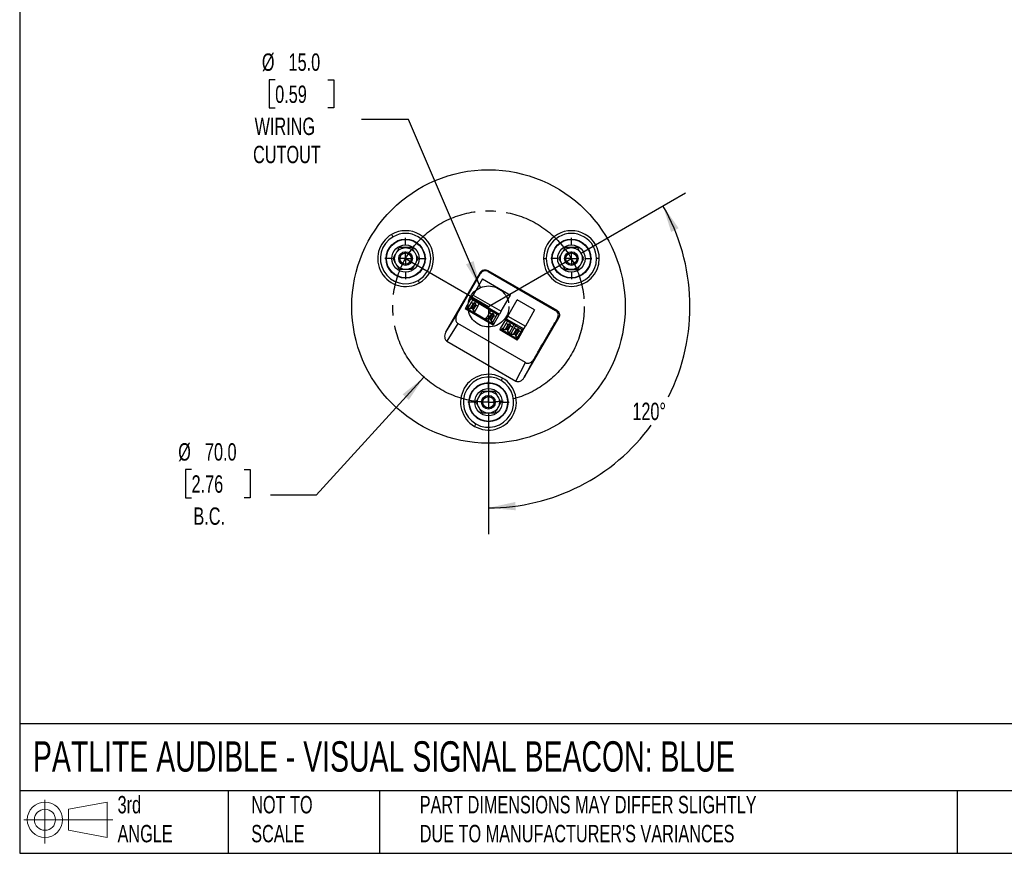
# Model space of a CAD drawing. Header units: millimetres. Extents: x 19 to 819, y 19 to 629.
# Tile 1 of 3: x 19 to 379, y 19 to 324. Entities that reach past the tile are written whole.
import ezdxf

# ---------------------------------------------------------------- set-up
doc = ezdxf.new("R2010")
doc.units = ezdxf.units.MM
doc.header["$LTSCALE"] = 3
doc.linetypes.add('SLD-Center', pattern=[19.05, 15.24, -1.27, 1.27, -1.27])
doc.linetypes.add('SLD-Solid', pattern=[0])
doc.layers.add('CENTER', color=40, linetype='SLD-Center')
doc.layers.add('SLD-DEFPOINTS', color=7, linetype='Continuous')
doc.layers.add('DIMENSIONS', color=140, linetype='SLD-Solid', lineweight=25)
doc.layers.add('TEXT', color=140, linetype='SLD-Solid', lineweight=25)
doc.styles.add('SLDTEXTSTYLE0', font='TXT', dxfattribs={"width": 0.7})
doc.dimstyles.new('SLDDIMSTYLE3', dxfattribs={"dimtxt": 6.474023, "dimasz": 9.906, "dimexe": 0, "dimexo": 0.0625, "dimgap": 1.618506, "dimtad": 0, "dimtih": 1, "dimtoh": 1, "dimdec": 4, "dimlfac": 3, "dimzin": 12, "dimdsep": 46, "dimtxsty": 'SLDTEXTSTYLE0', "dimsah": 1, "dimcen": 0.09, "dimadec": 0, "dimazin": 3, "dimtfac": 1, "dimtdec": 0, "dimtofl": 0, "dimtmove": 0, "dimatfit": 3, "dimfxl": 0, "dimfrac": 2, "dimtolj": 1, "dimtzin": 12, "dimarcsym": 0})
doc.dimstyles.new('SLDDIMSTYLE4', dxfattribs={"dimtxt": 6.474023, "dimasz": 9.906, "dimexe": 0, "dimexo": 0.0625, "dimgap": 1.618506, "dimtad": 0, "dimtih": 1, "dimtoh": 1, "dimrnd": 1e-09, "dimzin": 4, "dimdsep": 46, "dimtxsty": 'SLDTEXTSTYLE0', "dimsah": 1, "dimcen": 0, "dimadec": 0, "dimazin": 1, "dimtfac": 1, "dimtofl": 0, "dimtmove": 0, "dimatfit": 3, "dimfxl": 0, "dimfrac": 2, "dimtolj": 1, "dimtzin": 12, "dimarcsym": 0})

# ---------------------------------------------------------------- blocks, each defined once
blk = doc.blocks.new('Block11')
at = {"color": 7, "linetype": 'SLD-Solid', "lineweight": 18}
for p, q in [((7.77, 15.93), (7.77, 0)), ((16.44, 12.5), (30.53, 15.1)), ((30.53, 15.1), (30.53, 2.19)), ((16.44, 4.79), (16.44, 12.5)), ((0, 8.65), (32.62, 8.65)), ((16.44, 4.79), (30.53, 2.19))]:
    blk.add_line(p, q, dxfattribs=at)
for radius in [6.45, 3.86]:
    blk.add_circle((7.77, 8.65), radius, dxfattribs=at)
blk = doc.blocks.new('Block12')
at = {"layer": 'SLD-DEFPOINTS'}
blk.add_blockref('Block11', (0, 0), dxfattribs=at)
blk = doc.blocks.new('_D_5')
at = {"layer": 'DIMENSIONS'}
for p, q in [((224.1, 238.4), (262.54, 260.59)), ((190.49, 180.19), (190.49, 135.8))]:
    blk.add_line(p, q, dxfattribs=at)
for start, end in [(333.3199, 30), (270, 323.9369)]:
    blk.add_arc((190.49, 219), 73.67, start, end, dxfattribs=at)
for points in [[(254.29, 255.83), (257.29, 246.27), (260.03, 247.61)], [(190.49, 145.33), (200.48, 144.47), (200.27, 147.51)]]:
    blk.add_solid(points, dxfattribs=at)
at = {"layer": 'DIMENSIONS', "insert": (243.1, 183.81), "char_height": 6.35, "attachment_point": 1, "style": 'SLDTEXTSTYLE0'}
blk.add_mtext('120°', dxfattribs=at)
blk = doc.blocks.new('_D_6')
at = {"layer": 'DIMENSIONS'}
for p, q in [((166.9, 193.15), (127.47, 149.95)), ((81.91, 159.35), (79.74, 159.35)), ((79.74, 159.35), (79.74, 149.06)), ((101.15, 159.35), (103.32, 159.35)), ((103.32, 159.35), (103.32, 149.06)), ((79.74, 149.06), (81.91, 149.06)), ((103.32, 149.06), (101.15, 149.06)), ((127.47, 149.95), (110.8, 149.95))]:
    blk.add_line(p, q, dxfattribs=at)
blk.add_solid([(166.9, 193.15), (159.09, 186.86), (161.34, 184.8)], dxfattribs=at)
at = {"layer": 'DIMENSIONS', "char_height": 6.35, "attachment_point": 1, "style": 'SLDTEXTSTYLE0'}
for s, insert in [('%%c', (77.02, 168.99)), ('70.0', (86.8, 168.99)), ('2.76', (81.91, 157.25)), ('B.C.', (82.59, 145.51))]:
    blk.add_mtext(s, dxfattribs=dict(at, insert=insert))
blk = doc.blocks.new('_D_7')
at = {"layer": 'DIMENSIONS'}
for p, q in [((112.49, 301.87), (110.32, 301.87)), ((110.32, 301.87), (110.32, 291.58)), ((131.73, 301.87), (133.91, 301.87)), ((133.91, 301.87), (133.91, 291.58)), ((110.32, 291.58), (112.49, 291.58)), ((133.91, 291.58), (131.73, 291.58)), ((161.25, 287.32), (144.03, 287.32)), ((187.54, 225.89), (161.25, 287.32))]:
    blk.add_line(p, q, dxfattribs=at)
blk.add_solid([(187.54, 225.89), (185.04, 235.6), (182.24, 234.4)], dxfattribs=at)
at = {"layer": 'DIMENSIONS', "char_height": 6.35, "attachment_point": 1, "style": 'SLDTEXTSTYLE0'}
for s, insert in [('%%c', (107.61, 311.51)), ('15.0', (117.38, 311.51)), ('0.59', (112.49, 299.77)), ('WIRING', (104.96, 288.03)), ('CUTOUT', (104.4, 277.74))]:
    blk.add_mtext(s, dxfattribs=dict(at, insert=insert))
blk = doc.blocks.new('SW_CENTERMARKSYMBOL_0')
at = {"layer": 'CENTER', "color": 0}
for p, q in [((0, 5.08), (0, 7.54)), ((-5.08, 0), (-7.54, 0)), ((0, 0), (-2.54, 0)), ((0, 0), (0, 2.54)), ((0, 0), (0, -2.54)), ((0, 0), (2.54, 0)), ((5.08, 0), (7.54, 0)), ((0, -5.08), (0, -7.54))]:
    blk.add_line(p, q, dxfattribs=at)
blk = doc.blocks.new('SW_CENTERMARKSYMBOL_1')
at = {"layer": 'CENTER', "color": 0}
for p, q in [((0, 5.08), (0, 7.54)), ((-5.08, 0), (-7.54, 0)), ((0, 0), (-2.54, 0)), ((0, 0), (0, 2.54)), ((0, 0), (0, -2.54)), ((0, 0), (2.54, 0)), ((5.08, 0), (7.54, 0)), ((0, -5.08), (0, -7.54))]:
    blk.add_line(p, q, dxfattribs=at)
blk = doc.blocks.new('SW_CENTERMARKSYMBOL_2')
at = {"layer": 'CENTER', "color": 0}
for p, q in [((0, 5.08), (0, 7.54)), ((-5.08, 0), (-7.54, 0)), ((0, 0), (-2.54, 0)), ((0, 0), (0, 2.54)), ((0, 0), (0, -2.54)), ((0, 0), (2.54, 0)), ((5.08, 0), (7.54, 0)), ((0, -5.08), (0, -7.54))]:
    blk.add_line(p, q, dxfattribs=at)

msp = doc.modelspace()

# ---------------------------------------------------------------- linework, layer by layer
for p, q in [((174.922544, 209.604368), (187.525452, 231.433245)), ((178.958943, 216.022917), (187.630263, 231.042083)), ((187.630263, 231.042083), (187.525452, 231.433245)), ((190.255838, 232.16485), (215.435646, 217.627281)), ((190.255838, 232.16485), (190.36065, 231.773688)), ((190.36065, 231.773688), (215.044484, 217.52247)), ((188.331634, 229.076894), (184.922447, 223.172009)), ((188.331634, 229.076894), (198.568055, 223.166894)), ((182.255495, 218.552711), (184.098793, 221.745397)), ((183.123556, 218.536238), (184.226642, 220.446838)), ((183.851017, 218.116238), (184.954103, 220.026838)), ((184.310924, 222.11282), (184.098793, 221.745397)), ((184.756972, 221.365397), (184.098793, 221.745397)), ((184.226642, 220.446838), (184.756972, 221.365397)), ((184.226642, 220.446838), (184.954103, 220.026838)), ((184.252274, 218.374471), (185.35536, 220.28507)), ((184.310924, 222.11282), (184.922447, 223.172009)), ((184.310924, 222.11282), (194.547345, 216.20282)), ((184.740051, 218.092853), (185.843136, 220.003453)), ((184.756972, 221.365397), (187.07792, 220.025397)), ((184.922447, 223.172009), (195.158868, 217.262009)), ((185.35536, 220.28507), (184.954103, 220.026838)), ((185.843136, 220.003453), (185.35536, 220.28507)), ((185.820128, 219.526838), (185.843136, 220.003453)), ((186.54759, 219.106838), (187.07792, 220.025397)), ((187.07792, 220.025397), (191.356086, 217.555397)), ((195.158868, 217.262009), (198.568055, 223.166894)), ((197.606944, 215.502201), (201.016131, 221.407086)), ((207.381418, 217.732086), (201.016131, 221.407086)), ((182.138338, 218.34979), (181.981632, 218.078368)), ((192.218053, 212.168368), (181.981632, 218.078368)), ((182.138338, 218.34979), (182.255495, 218.552711)), ((182.138338, 218.34979), (182.990246, 217.85794)), ((182.255495, 218.552711), (182.835649, 218.217759)), ((183.418005, 218.366238), (183.102995, 217.820625)), ((184.838929, 216.827351), (183.106878, 217.827351)), ((183.123556, 218.536238), (183.851017, 218.116238)), ((184.252274, 218.374471), (183.851017, 218.116238)), ((184.252274, 218.374471), (184.740051, 218.092853)), ((185.820128, 219.526838), (184.717043, 217.616238)), ((184.740051, 218.092853), (184.717043, 217.616238)), ((185.444504, 217.196238), (184.717043, 217.616238)), ((184.835046, 216.820625), (185.150056, 217.366238)), ((189.58936, 214.04794), (184.923736, 216.741639)), ((185.312648, 216.787664), (189.434762, 214.407759)), ((186.54759, 219.106838), (185.444504, 217.196238)), ((186.54759, 219.106838), (185.820128, 219.526838)), ((189.72267, 214.726238), (190.825755, 216.636838)), ((190.450131, 214.306238), (191.553216, 216.216838)), ((190.825755, 216.636838), (191.356086, 217.555397)), ((191.553216, 216.216838), (190.825755, 216.636838)), ((191.954473, 216.47507), (190.851388, 214.564471)), ((192.44225, 216.193453), (191.339164, 214.282853)), ((191.356086, 217.555397), (193.677034, 216.215397)), ((191.954473, 216.47507), (191.553216, 216.216838)), ((192.44225, 216.193453), (191.954473, 216.47507)), ((192.419242, 215.716838), (192.44225, 216.193453)), ((193.677034, 216.215397), (193.146703, 215.296838)), ((194.335213, 215.835397), (193.677034, 216.215397)), ((194.335213, 215.835397), (194.547345, 216.20282)), ((195.158868, 217.262009), (194.547345, 216.20282)), ((207.381418, 217.732086), (203.972231, 211.827201)), ((215.044484, 217.52247), (215.435646, 217.627281)), ((174.922544, 209.604368), (178.958943, 216.022917)), ((179.321713, 212.743609), (175.285313, 206.325061)), ((204.083421, 198.447431), (179.321713, 212.743609)), ((190.017118, 214.556238), (189.702109, 214.010625)), ((191.438043, 213.017351), (189.705992, 214.017351)), ((190.450131, 214.306238), (189.72267, 214.726238)), ((190.450131, 214.306238), (190.851388, 214.564471)), ((190.851388, 214.564471), (191.339164, 214.282853)), ((192.419242, 215.716838), (191.316156, 213.806238)), ((191.316156, 213.806238), (191.339164, 214.282853)), ((191.316156, 213.806238), (192.043618, 213.386238)), ((191.43416, 213.010625), (191.749169, 213.556238)), ((192.374758, 212.43979), (191.52285, 212.931639)), ((191.911761, 212.977664), (192.491915, 212.642711)), ((193.146703, 215.296838), (192.043618, 213.386238)), ((192.419242, 215.716838), (193.146703, 215.296838)), ((194.335213, 215.835397), (192.491915, 212.642711)), ((194.939991, 210.882904), (196.783289, 214.07559)), ((195.808053, 210.86643), (196.911138, 212.77703)), ((196.995421, 214.443012), (196.783289, 214.07559)), ((196.783289, 214.07559), (197.441469, 213.69559)), ((197.441469, 213.69559), (196.911138, 212.77703)), ((197.638599, 212.35703), (196.911138, 212.77703)), ((196.936771, 210.704663), (198.039856, 212.615263)), ((197.606944, 215.502201), (196.995421, 214.443012)), ((196.995421, 214.443012), (203.360708, 210.768012)), ((197.441469, 213.69559), (199.762417, 212.35559)), ((197.606944, 215.502201), (203.972231, 211.827201)), ((197.638599, 212.35703), (198.039856, 212.615263)), ((198.527633, 212.333645), (198.039856, 212.615263)), ((203.564343, 193.068018), (216.167251, 214.896895)), ((215.776089, 214.792083), (214.832379, 213.15753)), ((216.167251, 214.896895), (215.776089, 214.792083)), ((192.218053, 212.168368), (192.374758, 212.43979)), ((194.822834, 210.679982), (194.666129, 210.40856)), ((201.031416, 206.73356), (194.666129, 210.40856)), ((194.822834, 210.679982), (194.939991, 210.882904)), ((194.822834, 210.679982), (195.674743, 210.188132)), ((194.939991, 210.882904), (195.520145, 210.547952)), ((196.102501, 210.69643), (195.787492, 210.150818)), ((197.523425, 209.157543), (195.791375, 210.157543)), ((195.808053, 210.86643), (196.535514, 210.44643)), ((196.535514, 210.44643), (197.638599, 212.35703)), ((196.936771, 210.704663), (196.535514, 210.44643)), ((196.936771, 210.704663), (197.424547, 210.423045)), ((197.401539, 209.94643), (198.504625, 211.85703)), ((197.424547, 210.423045), (197.401539, 209.94643)), ((197.401539, 209.94643), (198.129001, 209.52643)), ((197.424547, 210.423045), (198.527633, 212.333645)), ((197.519543, 209.150818), (197.834552, 209.69643)), ((198.705832, 208.438132), (197.608232, 209.071832)), ((197.997144, 209.117856), (198.551234, 208.797952)), ((199.232086, 211.43703), (198.129001, 209.52643)), ((198.504625, 211.85703), (198.527633, 212.333645)), ((199.232086, 211.43703), (198.504625, 211.85703)), ((199.13359, 208.94643), (198.818581, 208.400818)), ((198.839142, 209.11643), (199.942227, 211.02703)), ((198.839142, 209.11643), (199.566603, 208.69643)), ((199.762417, 212.35559), (199.232086, 211.43703)), ((200.669688, 210.60703), (199.566603, 208.69643)), ((199.566603, 208.69643), (199.96786, 208.954663)), ((200.472558, 211.94559), (199.762417, 212.35559)), ((199.942227, 211.02703), (200.472558, 211.94559)), ((200.669688, 210.60703), (199.942227, 211.02703)), ((201.070945, 210.865263), (199.96786, 208.954663)), ((199.96786, 208.954663), (200.455636, 208.673045)), ((201.535714, 210.10703), (200.432628, 208.19643)), ((201.558721, 210.583645), (200.455636, 208.673045)), ((200.472558, 211.94559), (202.793506, 210.60559)), ((201.070945, 210.865263), (200.669688, 210.60703)), ((201.558721, 210.583645), (201.070945, 210.865263)), ((202.263175, 209.68703), (201.16009, 207.77643)), ((203.148576, 210.40059), (201.305278, 207.207904)), ((201.558721, 210.583645), (201.535714, 210.10703)), ((202.263175, 209.68703), (201.535714, 210.10703)), ((202.263175, 209.68703), (202.793506, 210.60559)), ((202.793506, 210.60559), (203.148576, 210.40059)), ((203.148576, 210.40059), (203.360708, 210.768012)), ((203.360708, 210.768012), (203.972231, 211.827201)), ((175.285313, 206.325061), (200.542995, 191.742532)), ((200.554514, 207.407543), (198.822464, 208.407543)), ((200.432628, 208.19643), (200.455636, 208.673045)), ((200.432628, 208.19643), (201.16009, 207.77643)), ((200.550632, 207.400818), (200.865641, 207.94643)), ((200.639971, 207.321457), (201.188121, 207.004983)), ((201.305278, 207.207904), (201.028233, 207.367856)), ((201.031416, 206.73356), (201.188121, 207.004983)), ((200.542995, 191.742532), (204.083421, 198.447431)), ((207.104769, 199.772917), (203.564343, 193.068018)), ((207.71858, 200.836069), (207.104769, 199.772917))]:
    msp.add_line(p, q)
for centre, radius in [((190.49087, 218.9968), 50), ((160.179981, 236.4968), 7.139683), ((160.179981, 236.4968), 7.006984), ((160.179981, 236.4968), 5), ((220.801759, 236.4968), 7.139683), ((220.801759, 236.4968), 7.006984), ((220.801759, 236.4968), 5), ((160.179981, 236.4968), 2.5), ((160.179981, 236.4968), 2.055), ((220.801759, 236.4968), 2.5), ((220.801759, 236.4968), 2.055), ((190.49087, 183.9968), 7.139683), ((190.49087, 183.9968), 7.006984), ((190.49087, 183.9968), 5), ((190.49087, 183.9968), 2.5), ((190.49087, 183.9968), 2.055)]:
    msp.add_circle(centre, radius)
for centre, radius, start, end in [((160.179981, 236.4968), 10.200156, 119.99999998, 299.99999998), ((160.179981, 236.4968), 10.200156, 299.99999998, 119.99999998), ((160.179981, 236.4968), 9.200015, 299.99999998, 119.99999998), ((220.801759, 236.4968), 10.200156, 359.99999998, 179.99999998), ((220.801759, 236.4968), 9.200015, 359.99999998, 179.99999998), ((160.179981, 236.4968), 9.200015, 119.99999998, 299.99999998), ((220.801759, 236.4968), 10.200156, 179.99999998, 359.99999998), ((220.801759, 236.4968), 9.200015, 179.99999998, 359.99999998), ((190.49087, 183.9968), 10.200156, 59.99999998, 239.99999998), ((190.49087, 183.9968), 9.200015, 59.99999998, 239.99999998), ((190.49087, 183.9968), 10.200156, 239.99999998, 59.99999998), ((190.49087, 183.9968), 9.200015, 239.99999998, 59.99999998)]:
    msp.add_arc(centre, radius, start, end)
for points in [[(155.079903, 245.330394), (155.202367, 245.118279), (155.368721, 244.830145), (155.579973, 244.464246)], [(210.601603, 236.4968), (210.846532, 236.4968), (211.17924, 236.4968), (211.601744, 236.4968)], [(231.001915, 236.4968), (230.756986, 236.4968), (230.424278, 236.4968), (230.001774, 236.4968)], [(165.280059, 227.663205), (165.157594, 227.87532), (164.99124, 228.163454), (164.779988, 228.529353)], [(183.102995, 217.820625), (183.062875, 217.824957), (183.024821, 217.837978), (182.990246, 217.85794)], [(184.923736, 216.741639), (184.889162, 216.761601), (184.858857, 216.788046), (184.835046, 216.820625)], [(179.274194, 212.772255), (179.289849, 212.762409), (179.305692, 212.752859), (179.321713, 212.743609)], [(189.702109, 214.010625), (189.661989, 214.014957), (189.623934, 214.027978), (189.58936, 214.04794)], [(191.52285, 212.931639), (191.488275, 212.951601), (191.457971, 212.978046), (191.43416, 213.010625)], [(214.832379, 213.15753), (214.794864, 213.092551), (214.758659, 213.029026), (214.723849, 212.967048)], [(195.787492, 210.150818), (195.747372, 210.155149), (195.709317, 210.168171), (195.674743, 210.188132)], [(197.608232, 209.071832), (197.573658, 209.091793), (197.543354, 209.118238), (197.519543, 209.150818)], [(209.326933, 203.570844), (210.643472, 205.844706), (211.957218, 208.120181), (213.268171, 210.397268)], [(198.818581, 208.400818), (198.778461, 208.405149), (198.740406, 208.418171), (198.705832, 208.438132)], [(207.829278, 201.0253), (207.793008, 200.964164), (207.756096, 200.901048), (207.71858, 200.836069)], [(195.590948, 192.830394), (195.468484, 192.618279), (195.302129, 192.330145), (195.090878, 191.964246)], [(185.390792, 175.163205), (185.513256, 175.37532), (185.679611, 175.663454), (185.890862, 176.029353)]]:
    msp.add_open_spline(points, degree=3)
for points, knots in [([(155.561179, 236.4968), (155.749093, 236.822276), (155.939548, 237.152154), (156.325632, 237.820871), (156.5202, 238.157873), (156.715879, 238.4968)], [0, 0, 0, 0, 0.5, 0.5, 1, 1, 1, 1]), ([(156.715879, 234.4968), (156.549213, 234.785475), (156.413425, 235.105312), (156.22866, 235.782491), (156.179981, 236.139534), (156.179981, 236.854065), (156.22866, 237.211109), (156.413425, 237.888287), (156.549213, 238.208124), (156.715879, 238.4968)], [0, 0, 0, 0, 0.25, 0.25, 0.5, 0.5, 0.75, 0.75, 1, 1, 1, 1]), ([(156.715879, 238.4968), (156.882546, 238.785475), (157.09164, 239.062989), (157.58571, 239.56159), (157.87058, 239.782268), (158.489382, 240.139534), (158.82293, 240.275899), (159.501766, 240.454476), (159.846647, 240.4968), (160.179981, 240.4968)], [0, 0, 0, 0, 0.25, 0.25, 0.5, 0.5, 0.75, 0.75, 1, 1, 1, 1]), ([(156.715879, 238.4968), (156.912007, 238.836502), (157.106185, 239.172829), (157.491279, 239.839832), (157.682395, 240.170853), (157.87058, 240.4968)], [0, 0, 0, 0, 0.5, 0.5, 1, 1, 1, 1]), ([(160.179981, 240.4968), (159.787726, 240.4968), (159.399369, 240.4968), (158.62918, 240.4968), (158.24695, 240.4968), (157.87058, 240.4968)], [0, 0, 0, 0, 0.5, 0.5, 1, 1, 1, 1]), ([(160.179981, 240.4968), (160.513314, 240.4968), (160.858195, 240.454476), (161.537032, 240.275899), (161.87058, 240.139534), (162.489382, 239.782268), (162.774251, 239.56159), (163.268322, 239.062989), (163.477416, 238.785475), (163.644082, 238.4968)], [0, 0, 0, 0, 0.25, 0.25, 0.5, 0.5, 0.75, 0.75, 1, 1, 1, 1]), ([(162.489382, 240.4968), (162.113554, 240.4968), (161.732644, 240.4968), (160.960476, 240.4968), (160.57134, 240.4968), (160.179981, 240.4968)], [0, 0, 0, 0, 0.5, 0.5, 1, 1, 1, 1]), ([(162.489382, 240.4968), (162.677296, 240.171323), (162.867751, 239.841445), (163.253835, 239.172728), (163.448403, 238.835726), (163.644082, 238.4968)], [0, 0, 0, 0, 0.5, 0.5, 1, 1, 1, 1]), ([(163.644082, 238.4968), (163.810749, 238.208124), (163.946536, 237.888287), (164.131302, 237.211109), (164.179981, 236.854065), (164.179981, 236.139534), (164.131302, 235.782491), (163.946536, 235.105312), (163.810749, 234.785475), (163.644082, 234.4968)], [0, 0, 0, 0, 0.25, 0.25, 0.5, 0.5, 0.75, 0.75, 1, 1, 1, 1]), ([(163.644082, 238.4968), (163.84021, 238.157097), (164.034388, 237.82077), (164.419483, 237.153767), (164.610598, 236.822746), (164.798783, 236.4968)], [0, 0, 0, 0, 0.5, 0.5, 1, 1, 1, 1]), ([(217.337657, 238.4968), (217.14153, 238.157097), (216.947352, 237.82077), (216.562257, 237.153767), (216.371142, 236.822746), (216.182957, 236.4968)], [0, 0, 0, 0, 0.5, 0.5, 1, 1, 1, 1]), ([(217.337657, 234.4968), (217.170991, 234.785475), (217.035204, 235.105312), (216.850438, 235.78249), (216.801759, 236.139534), (216.801759, 236.854065), (216.850438, 237.211109), (217.035204, 237.888287), (217.170991, 238.208124), (217.337657, 238.4968)], [0, 0, 0, 0, 0.25, 0.25, 0.5, 0.5, 0.75, 0.75, 1, 1, 1, 1]), ([(218.492358, 240.4968), (218.304444, 240.171323), (218.113989, 239.841445), (217.727905, 239.172728), (217.533337, 238.835726), (217.337657, 238.4968)], [0, 0, 0, 0, 0.5, 0.5, 1, 1, 1, 1]), ([(217.337657, 238.4968), (217.504324, 238.785475), (217.713418, 239.062989), (218.207489, 239.56159), (218.492358, 239.782268), (219.11116, 240.139534), (219.444708, 240.275899), (220.123545, 240.454476), (220.468426, 240.4968), (220.801759, 240.4968)], [0, 0, 0, 0, 0.25, 0.25, 0.5, 0.5, 0.75, 0.75, 1, 1, 1, 1]), ([(220.801759, 240.4968), (220.409504, 240.4968), (220.021148, 240.4968), (219.250959, 240.4968), (218.868728, 240.4968), (218.492358, 240.4968)], [0, 0, 0, 0, 0.5, 0.5, 1, 1, 1, 1]), ([(220.801759, 240.4968), (221.134812, 240.4968), (221.479466, 240.454549), (222.158032, 240.276164), (222.491536, 240.139915), (223.110419, 239.782789), (223.395411, 239.562131), (223.889783, 239.063392), (224.099054, 238.785718), (224.265861, 238.4968)], [0, 0, 0, 0, 0.25, 0.25, 0.5, 0.5, 0.75, 0.75, 1, 1, 1, 1]), ([(223.11116, 240.4968), (222.735332, 240.4968), (222.354422, 240.4968), (221.58225, 240.4968), (221.193119, 240.4968), (220.801759, 240.4968)], [0, 0, 0, 0, 0.5, 0.5, 1, 1, 1, 1]), ([(224.265861, 238.4968), (224.069734, 238.8365), (223.875556, 239.172827), (223.49046, 239.839833), (223.299345, 240.170854), (223.11116, 240.4968)], [0, 0, 0, 0, 0.5, 0.5, 1, 1, 1, 1]), ([(224.265861, 238.4968), (224.432527, 238.208124), (224.568315, 237.888287), (224.75308, 237.211109), (224.801759, 236.854065), (224.801759, 236.139534), (224.75308, 235.78249), (224.568315, 235.105312), (224.432527, 234.785475), (224.265861, 234.4968)], [0, 0, 0, 0, 0.25, 0.25, 0.5, 0.5, 0.75, 0.75, 1, 1, 1, 1]), ([(225.420561, 236.4968), (225.232647, 236.822276), (225.042192, 237.152154), (224.656108, 237.820871), (224.46154, 238.157873), (224.265861, 238.4968)], [0, 0, 0, 0, 0.5, 0.5, 1, 1, 1, 1]), ([(156.715879, 234.4968), (156.519752, 234.836502), (156.325573, 235.172829), (155.940479, 235.839832), (155.749364, 236.170853), (155.561179, 236.4968)], [0, 0, 0, 0, 0.5, 0.5, 1, 1, 1, 1]), ([(160.179981, 232.4968), (159.846928, 232.4968), (159.502273, 232.53905), (158.823708, 232.717435), (158.490204, 232.853684), (157.871321, 233.21081), (157.586329, 233.431468), (157.091957, 233.930207), (156.882686, 234.207881), (156.715879, 234.4968)], [0, 0, 0, 0, 0.25, 0.25, 0.5, 0.5, 0.75, 0.75, 1, 1, 1, 1]), ([(157.87058, 232.4968), (157.682666, 232.822276), (157.492211, 233.152154), (157.106125, 233.820875), (156.911559, 234.157872), (156.715879, 234.4968)], [0, 0, 0, 0, 0.5, 0.5, 1, 1, 1, 1]), ([(163.644082, 234.4968), (163.477416, 234.208124), (163.268322, 233.93061), (162.774251, 233.432009), (162.489382, 233.211331), (161.87058, 232.854065), (161.537032, 232.7177), (160.858195, 232.539123), (160.513314, 232.4968), (160.179981, 232.4968)], [0, 0, 0, 0, 0.25, 0.25, 0.5, 0.5, 0.75, 0.75, 1, 1, 1, 1]), ([(163.644082, 234.4968), (163.447955, 234.157097), (163.253777, 233.82077), (162.868682, 233.153767), (162.677567, 232.822746), (162.489382, 232.4968)], [0, 0, 0, 0, 0.5, 0.5, 1, 1, 1, 1]), ([(164.798783, 236.4968), (164.610869, 236.171323), (164.420414, 235.841445), (164.03433, 235.172728), (163.839762, 234.835726), (163.644082, 234.4968)], [0, 0, 0, 0, 0.5, 0.5, 1, 1, 1, 1]), ([(216.182957, 236.4968), (216.370871, 236.171323), (216.561326, 235.841445), (216.94741, 235.172728), (217.141978, 234.835726), (217.337657, 234.4968)], [0, 0, 0, 0, 0.5, 0.5, 1, 1, 1, 1]), ([(220.801759, 232.4968), (220.468426, 232.4968), (220.123545, 232.539123), (219.444708, 232.7177), (219.11116, 232.854065), (218.492358, 233.211331), (218.207489, 233.432009), (217.713418, 233.93061), (217.504324, 234.208124), (217.337657, 234.4968)], [0, 0, 0, 0, 0.25, 0.25, 0.5, 0.5, 0.75, 0.75, 1, 1, 1, 1]), ([(217.337657, 234.4968), (217.533785, 234.157097), (217.727963, 233.82077), (218.113058, 233.153767), (218.304173, 232.822746), (218.492358, 232.4968)], [0, 0, 0, 0, 0.5, 0.5, 1, 1, 1, 1]), ([(224.265861, 234.4968), (224.099194, 234.208124), (223.8901, 233.93061), (223.396029, 233.432009), (223.11116, 233.211331), (222.492358, 232.854065), (222.15881, 232.7177), (221.479974, 232.539123), (221.135092, 232.4968), (220.801759, 232.4968)], [0, 0, 0, 0, 0.25, 0.25, 0.5, 0.5, 0.75, 0.75, 1, 1, 1, 1]), ([(223.11116, 232.4968), (223.299074, 232.822276), (223.489529, 233.152154), (223.875613, 233.820871), (224.070181, 234.157873), (224.265861, 234.4968)], [0, 0, 0, 0, 0.5, 0.5, 1, 1, 1, 1]), ([(224.265861, 234.4968), (224.461988, 234.836502), (224.656166, 235.172829), (225.041261, 235.839832), (225.232376, 236.170853), (225.420561, 236.4968)], [0, 0, 0, 0, 0.5, 0.5, 1, 1, 1, 1]), ([(160.179981, 232.4968), (159.787728, 232.4968), (159.399371, 232.4968), (158.629179, 232.4968), (158.246949, 232.4968), (157.87058, 232.4968)], [0, 0, 0, 0, 0.5, 0.5, 1, 1, 1, 1]), ([(162.489382, 232.4968), (162.113554, 232.4968), (161.732644, 232.4968), (160.960476, 232.4968), (160.57134, 232.4968), (160.179981, 232.4968)], [0, 0, 0, 0, 0.5, 0.5, 1, 1, 1, 1]), ([(187.525452, 231.433245), (187.643303, 231.637369), (187.807587, 231.836058), (188.222315, 232.164857), (188.472567, 232.293321), (189.005574, 232.43614), (189.286531, 232.450013), (189.810096, 232.372628), (190.051714, 232.282701), (190.255838, 232.16485)], [0, 0, 0, 0, 0.25, 0.25, 0.5, 0.5, 0.75, 0.75, 1, 1, 1, 1]), ([(188.843882, 231.973569), (188.597634, 231.907587), (188.354789, 231.789996), (187.934268, 231.467235), (187.757808, 231.262998), (187.630263, 231.042083)], [0, 0, 0, 0, 0.5, 0.5, 1, 1, 1, 1]), ([(190.36065, 231.773688), (190.139735, 231.901233), (189.884798, 231.989878), (189.359236, 232.059137), (189.09013, 232.039551), (188.843882, 231.973569)], [0, 0, 0, 0, 0.5, 0.5, 1, 1, 1, 1]), ([(218.492358, 232.4968), (218.868186, 232.4968), (219.249096, 232.4968), (220.021264, 232.4968), (220.4104, 232.4968), (220.801759, 232.4968)], [0, 0, 0, 0, 0.5, 0.5, 1, 1, 1, 1]), ([(220.801759, 232.4968), (221.194014, 232.4968), (221.582371, 232.4968), (222.352559, 232.4968), (222.73479, 232.4968), (223.11116, 232.4968)], [0, 0, 0, 0, 0.5, 0.5, 1, 1, 1, 1]), ([(182.990246, 217.85794), (182.936901, 217.888739), (182.893594, 217.934813), (182.837454, 218.056503), (182.825897, 218.13116), (182.835649, 218.217759)], [0, 0, 0, 0, 0.5, 0.5, 1, 1, 1, 1]), ([(182.835649, 218.217759), (182.865754, 218.336789), (182.925839, 218.574348), (183.122187, 218.785464), (183.27894, 218.850375), (183.313088, 218.864516)], [0, 0, 0, 0, 0.4399201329, 0.8779925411, 1, 1, 1, 1]), ([(185.312648, 216.787664), (185.242326, 216.735771), (185.173483, 216.708985), (185.039722, 216.696219), (184.977174, 216.710787), (184.923736, 216.741639)], [0, 0, 0, 0, 0.5, 0.5, 1, 1, 1, 1]), ([(185.629189, 217.516121), (185.633872, 217.427255), (185.649419, 217.132223), (185.451178, 216.929397), (185.312648, 216.787664)], [0, 0, 0, 0, 0.3012052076, 1, 1, 1, 1]), ([(215.97597, 216.308851), (215.909988, 216.555099), (215.792397, 216.797944), (215.469636, 217.218465), (215.265398, 217.394925), (215.044484, 217.52247)], [0, 0, 0, 0, 0.5, 0.5, 1, 1, 1, 1]), ([(215.435646, 217.627281), (215.63977, 217.50943), (215.838458, 217.345146), (216.167258, 216.930418), (216.295722, 216.680166), (216.438541, 216.147159), (216.452414, 215.866202), (216.375029, 215.342637), (216.285102, 215.101019), (216.167251, 214.896895)], [0, 0, 0, 0, 0.25, 0.25, 0.5, 0.5, 0.75, 0.75, 1, 1, 1, 1]), ([(215.776089, 214.792083), (215.903634, 215.012998), (215.992279, 215.267935), (216.061538, 215.793497), (216.041952, 216.062603), (215.97597, 216.308851)], [0, 0, 0, 0, 0.5, 0.5, 1, 1, 1, 1]), ([(178.958943, 216.022917), (178.802707, 215.752308), (178.670873, 215.442533), (178.507065, 214.792528), (178.476446, 214.45357), (178.537362, 213.825442), (178.628718, 213.538117), (178.900711, 213.072593), (179.079862, 212.894463), (179.274194, 212.772255)], [0, 0, 0, 0, 0.25, 0.25, 0.5, 0.5, 0.75, 0.75, 1, 1, 1, 1]), ([(189.58936, 214.04794), (189.536014, 214.078739), (189.492708, 214.124813), (189.436568, 214.246503), (189.42501, 214.32116), (189.434762, 214.407759)], [0, 0, 0, 0, 0.5, 0.5, 1, 1, 1, 1]), ([(189.434762, 214.407759), (189.464916, 214.526906), (189.525072, 214.7646), (189.721538, 214.975657), (189.878208, 215.040481), (189.912224, 215.054556)], [0, 0, 0, 0, 0.440355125, 0.8784911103, 1, 1, 1, 1]), ([(191.911761, 212.977664), (191.84144, 212.925771), (191.772597, 212.898985), (191.638835, 212.886219), (191.576288, 212.900787), (191.52285, 212.931639)], [0, 0, 0, 0, 0.5, 0.5, 1, 1, 1, 1]), ([(192.228325, 213.70616), (192.232989, 213.617119), (192.248441, 213.322081), (192.050184, 213.119268), (191.911761, 212.977664)], [0, 0, 0, 0, 0.3017983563, 1, 1, 1, 1]), ([(192.491915, 212.642711), (192.455835, 212.58022), (192.425505, 212.527686), (192.384908, 212.457369), (192.374758, 212.43979), (192.374758, 212.43979)], [0, 0, 0, 0, 0.5, 0.5, 1, 1, 1, 1]), ([(213.268171, 210.397268), (213.524522, 210.842542), (213.770409, 211.27489), (214.252004, 212.12701), (214.488112, 212.54732), (214.723849, 212.967048)], [0, 0, 0, 0, 0.5, 0.5, 1, 1, 1, 1]), ([(174.922544, 209.604368), (174.764041, 209.329834), (174.630413, 209.014507), (174.466969, 208.352359), (174.438647, 208.006922), (174.509138, 207.369705), (174.607728, 207.079945), (174.895761, 206.615863), (175.083555, 206.441546), (175.285313, 206.325061)], [0, 0, 0, 0, 0.25, 0.25, 0.5, 0.5, 0.75, 0.75, 1, 1, 1, 1]), ([(195.674743, 210.188132), (195.621397, 210.218931), (195.578091, 210.265006), (195.521951, 210.386695), (195.510393, 210.461352), (195.520145, 210.547952)], [0, 0, 0, 0, 0.5, 0.5, 1, 1, 1, 1]), ([(195.520145, 210.547952), (195.550251, 210.666981), (195.610335, 210.904541), (195.806683, 211.115656), (195.963437, 211.180568), (195.997584, 211.194708)], [0, 0, 0, 0, 0.4399201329, 0.8779925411, 1, 1, 1, 1]), ([(197.997144, 209.117856), (197.926823, 209.065963), (197.85798, 209.039177), (197.724218, 209.026411), (197.661671, 209.040979), (197.608232, 209.071832)], [0, 0, 0, 0, 0.5, 0.5, 1, 1, 1, 1]), ([(198.313685, 209.846313), (198.318368, 209.757448), (198.333916, 209.462415), (198.135674, 209.259589), (197.997144, 209.117856)], [0, 0, 0, 0, 0.3012052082, 1, 1, 1, 1]), ([(198.551234, 208.797952), (198.581388, 208.917099), (198.641544, 209.154792), (198.83801, 209.365849), (198.99468, 209.430674), (199.028696, 209.444748)], [0, 0, 0, 0, 0.44035511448, 0.87849109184, 1, 1, 1, 1]), ([(198.705832, 208.438132), (198.652486, 208.468931), (198.60918, 208.515006), (198.55304, 208.636695), (198.541482, 208.711352), (198.551234, 208.797952)], [0, 0, 0, 0, 0.5, 0.5, 1, 1, 1, 1]), ([(201.028233, 207.367856), (200.934996, 207.299053), (200.841811, 207.274076), (200.71627, 207.287655), (200.676434, 207.300762), (200.606089, 207.34068), (200.575044, 207.367416), (200.550632, 207.400818)], [0, 0, 0, 0, 0.5, 0.5, 0.75, 0.75, 1, 1, 1, 1]), ([(201.344774, 208.096313), (201.349457, 208.007448), (201.365005, 207.712415), (201.166763, 207.509589), (201.028233, 207.367856)], [0, 0, 0, 0, 0.3012052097, 1, 1, 1, 1]), ([(201.305278, 207.207904), (201.275646, 207.156579), (201.214722, 207.051056), (201.182963, 206.996049), (201.189674, 207.007673), (201.190391, 207.008914)], [0, 0, 0, 0, 0.4582395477, 0.9421293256, 1, 1, 1, 1]), ([(207.829278, 201.0253), (208.074718, 201.439006), (208.320244, 201.852927), (208.817188, 202.695684), (209.068797, 203.125004), (209.326933, 203.570844)], [0, 0, 0, 0, 0.5, 0.5, 1, 1, 1, 1]), ([(204.083421, 198.447431), (204.285179, 198.330945), (204.530039, 198.255469), (205.075962, 198.238067), (205.376197, 198.297565), (205.963288, 198.555126), (206.248284, 198.752372), (206.739999, 199.224994), (206.946266, 199.498382), (207.104769, 199.772917)], [0, 0, 0, 0, 0.25, 0.25, 0.5, 0.5, 0.75, 0.75, 1, 1, 1, 1]), ([(200.542995, 191.742532), (200.744753, 191.626047), (200.989613, 191.550571), (201.535536, 191.533168), (201.83577, 191.592667), (202.422862, 191.850228), (202.707858, 192.047474), (203.199573, 192.520095), (203.40584, 192.793484), (203.564343, 193.068018)], [0, 0, 0, 0, 0.25, 0.25, 0.5, 0.5, 0.75, 0.75, 1, 1, 1, 1]), ([(187.026768, 185.9968), (187.193435, 186.285475), (187.402529, 186.562989), (187.8966, 187.06159), (188.181469, 187.282268), (188.800271, 187.639534), (189.133819, 187.775899), (189.812655, 187.954476), (190.157537, 187.9968), (190.49087, 187.9968)], [0, 0, 0, 0, 0.25, 0.25, 0.5, 0.5, 0.75, 0.75, 1, 1, 1, 1]), ([(187.026768, 185.9968), (187.222896, 186.336502), (187.417074, 186.672829), (187.802168, 187.339832), (187.993284, 187.670853), (188.181469, 187.9968)], [0, 0, 0, 0, 0.5, 0.5, 1, 1, 1, 1]), ([(188.181469, 187.9968), (188.557297, 187.9968), (188.938207, 187.9968), (189.710375, 187.9968), (190.099511, 187.9968), (190.49087, 187.9968)], [0, 0, 0, 0, 0.5, 0.5, 1, 1, 1, 1]), ([(190.49087, 187.9968), (190.824203, 187.9968), (191.169084, 187.954476), (191.847921, 187.775899), (192.181469, 187.639534), (192.800271, 187.282268), (193.08514, 187.06159), (193.579211, 186.562989), (193.788305, 186.285475), (193.954972, 185.9968)], [0, 0, 0, 0, 0.25, 0.25, 0.5, 0.5, 0.75, 0.75, 1, 1, 1, 1]), ([(190.49087, 187.9968), (190.883125, 187.9968), (191.271481, 187.9968), (192.04167, 187.9968), (192.423901, 187.9968), (192.800271, 187.9968)], [0, 0, 0, 0, 0.5, 0.5, 1, 1, 1, 1]), ([(193.954972, 185.9968), (193.758844, 186.336502), (193.564666, 186.672829), (193.179571, 187.339832), (192.988456, 187.670853), (192.800271, 187.9968)], [0, 0, 0, 0, 0.5, 0.5, 1, 1, 1, 1]), ([(185.872068, 183.9968), (186.059982, 184.322276), (186.250437, 184.652154), (186.636523, 185.320875), (186.831089, 185.657872), (187.026768, 185.9968)], [0, 0, 0, 0, 0.5, 0.5, 1, 1, 1, 1]), ([(187.026768, 181.9968), (186.830642, 182.3365), (186.636464, 182.672827), (186.251367, 183.339833), (186.060252, 183.670854), (185.872068, 183.9968)], [0, 0, 0, 0, 0.5, 0.5, 1, 1, 1, 1]), ([(187.026768, 181.9968), (186.860242, 182.285232), (186.724505, 182.604837), (186.539708, 183.281684), (186.490951, 183.638632), (186.490789, 184.353163), (186.539389, 184.710302), (186.724124, 185.387811), (186.859961, 185.707881), (187.026768, 185.9968)], [0, 0, 0, 0, 0.25, 0.25, 0.5, 0.5, 0.75, 0.75, 1, 1, 1, 1]), ([(193.954972, 185.9968), (194.121638, 185.708124), (194.257425, 185.388287), (194.442191, 184.711109), (194.49087, 184.354065), (194.49087, 183.639534), (194.442191, 183.282491), (194.257425, 182.605312), (194.121638, 182.285475), (193.954972, 181.9968)], [0, 0, 0, 0, 0.25, 0.25, 0.5, 0.5, 0.75, 0.75, 1, 1, 1, 1]), ([(195.109672, 183.9968), (194.921758, 184.322276), (194.731303, 184.652154), (194.345219, 185.320871), (194.150651, 185.657873), (193.954972, 185.9968)], [0, 0, 0, 0, 0.5, 0.5, 1, 1, 1, 1]), ([(195.109672, 183.9968), (194.921758, 183.671323), (194.731303, 183.341445), (194.345219, 182.672728), (194.150651, 182.335726), (193.954972, 181.9968)], [0, 0, 0, 0, 0.5, 0.5, 1, 1, 1, 1]), ([(190.49087, 179.9968), (190.157537, 179.9968), (189.812655, 180.039123), (189.133819, 180.2177), (188.800271, 180.354065), (188.181469, 180.711331), (187.8966, 180.932009), (187.402529, 181.43061), (187.193435, 181.708124), (187.026768, 181.9968)], [0, 0, 0, 0, 0.25, 0.25, 0.5, 0.5, 0.75, 0.75, 1, 1, 1, 1]), ([(188.181469, 179.9968), (187.993555, 180.322276), (187.8031, 180.652154), (187.417016, 181.320871), (187.222448, 181.657873), (187.026768, 181.9968)], [0, 0, 0, 0, 0.5, 0.5, 1, 1, 1, 1]), ([(193.954972, 181.9968), (193.788305, 181.708124), (193.579211, 181.43061), (193.08514, 180.932009), (192.800271, 180.711331), (192.181469, 180.354065), (191.847921, 180.2177), (191.169084, 180.039123), (190.824203, 179.9968), (190.49087, 179.9968)], [0, 0, 0, 0, 0.25, 0.25, 0.5, 0.5, 0.75, 0.75, 1, 1, 1, 1]), ([(193.954972, 181.9968), (193.758844, 181.657097), (193.564666, 181.32077), (193.179571, 180.653767), (192.988456, 180.322746), (192.800271, 179.9968)], [0, 0, 0, 0, 0.5, 0.5, 1, 1, 1, 1]), ([(190.49087, 179.9968), (190.098615, 179.9968), (189.710258, 179.9968), (188.94007, 179.9968), (188.557839, 179.9968), (188.181469, 179.9968)], [0, 0, 0, 0, 0.5, 0.5, 1, 1, 1, 1]), ([(192.800271, 179.9968), (192.424443, 179.9968), (192.043533, 179.9968), (191.271365, 179.9968), (190.882229, 179.9968), (190.49087, 179.9968)], [0, 0, 0, 0, 0.5, 0.5, 1, 1, 1, 1])]:
    msp.add_open_spline(points, degree=3, knots=knots)
at = {"layer": 'CENTER'}
for p, q in [((160.179981, 236.4968), (190.49087, 218.9968)), ((190.49087, 218.9968), (220.801759, 236.4968)), ((190.49087, 218.9968), (190.49087, 183.9968))]:
    msp.add_line(p, q, dxfattribs=at)
at = {"layer": 'CENTER', "linetype": 'SLD-Center'}
for radius in [35, 7.5]:
    msp.add_circle((190.49087, 218.9968), radius, dxfattribs=at)
at = {"layer": 'TEXT'}
for p, q in [((19.05, 628.65), (19.05, 19.05)), ((819.15, 66.378323), (19.05, 66.378323)), ((819.15, 41.91), (19.05, 41.91)), ((95.25, 41.91), (95.25, 19.05)), ((150.634884, 41.91), (150.634884, 19.05)), ((361.939433, 41.91), (361.939433, 19.05)), ((19.05, 19.05), (819.15, 19.05))]:
    msp.add_line(p, q, dxfattribs=at)

# ---------------------------------------------------------------- block references
at = {"layer": 'CENTER'}
for name, p in [('SW_CENTERMARKSYMBOL_1', (160.179981, 236.4968)), ('SW_CENTERMARKSYMBOL_0', (220.801759, 236.4968)), ('SW_CENTERMARKSYMBOL_2', (190.49087, 183.9968))]:
    msp.add_blockref(name, p, dxfattribs=at)
at = {"layer": 'SLD-DEFPOINTS'}
msp.add_blockref('Block12', (20.513816, 22.661566), dxfattribs=at)

# ---------------------------------------------------------------- texts
at = {"layer": 'TEXT', "attachment_point": 1, "style": 'SLDTEXTSTYLE0'}
for s, insert, char_height in [('PATLITE AUDIBLE - VISUAL SIGNAL BEACON: BLUE', (23.897203, 60.019161), 11.1125), ('3rd^JANGLE', (54.846407, 40.013007), 6.35), ('NOT TO^JSCALE', (103.725485, 40.013008), 6.35), ("PART DIMENSIONS MAY DIFFER SLIGHTLY ^JDUE TO MANUFACTURER'S VARIANCES", (165.357853, 40.022323), 6.35)]:
    msp.add_mtext(s, dxfattribs=dict(at, insert=insert, char_height=char_height))

# ---------------------------------------------------------------- dimensions: what is measured, and where the dimension line sits
at = {"layer": 'DIMENSIONS'}
for p1, p2, text, picture, middle in [((193.441299, 212.101513), (187.540441, 225.892086), '<>\\PWIRING\\PCUTOUT', '_D_7', (122.113212, 290.670424)), ((214.086218, 244.847516), (166.895522, 193.146083), '<>\\PB.C.', '_D_6', (91.530472, 153.295639))]:
    dim = msp.add_diameter_dim_2p(p1=p1, p2=p2, text=text, dimstyle='SLDDIMSTYLE4', dxfattribs=at)
    dim.commit()
    dim.dimension.update_dxf_attribs({"geometry": picture, "text_midpoint": middle, "dimtype": 163})
dim = msp.add_angular_dim_2l(base=(223.900529, 153.337284), line1=((190.49087, 183.9968), (190.49087, 218.9968)), line2=((220.801759, 236.4968), (190.49087, 218.9968)), dimstyle='SLDDIMSTYLE3', dxfattribs=at)
dim.commit()
dim.dimension.update_dxf_attribs({"geometry": '_D_5', "text_midpoint": (253.469756, 180.773283), "dimtype": 162})

doc.saveas('drawing.dxf')
